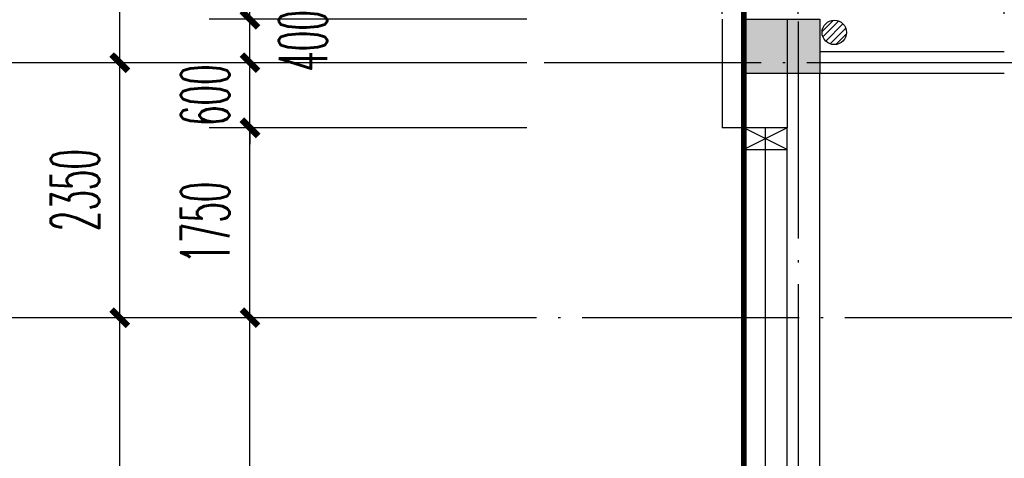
# Model space of a CAD drawing. Extents: x 1779708 to 7299578, y -1121471 to 88434.
# Tile 195 of 256: x 4316395 to 4325467, y -939389 to -935347. Entities that reach past the tile are written whole.
import ezdxf

# ---------------------------------------------------------------- set-up
doc = ezdxf.new("R2010")
doc.units = 0
doc.header["$LTSCALE"] = 1000
doc.header["$MEASUREMENT"] = 0
doc.linetypes.add('DASH', pattern=[0.35, 0.25, -0.1])
doc.linetypes.add('DOTE', pattern=[2.4200000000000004, 2, -0.2, 0.02, -0.2])
doc.layers.get('0').update_dxf_attribs({"linetype": 'CONTINUOUS'})
doc.layers.get('Defpoints').update_dxf_attribs({"linetype": 'CONTINUOUS'})
for name, color, linetype in [('AXIS', 3, 'CONTINUOUS'), ('DOTE', 1, 'DOTE'), ('EQUIP_地漏', 7, 'CONTINUOUS'), ('PUB_DIM', 3, 'CONTINUOUS'), ('PUB_TEXT', 7, 'CONTINUOUS'), ('WALL', 255, 'CONTINUOUS'), ('墙柱', 2, 'CONTINUOUS'), ('室外构件', 4, 'CONTINUOUS'), ('建筑', 31, 'CONTINUOUS'), ('栏杆', 6, 'CONTINUOUS'), ('看线', 3, 'CONTINUOUS')]:
    doc.layers.add(name, color=color, linetype=linetype)
doc.styles.add('_TCH_DIM_T3', font='SIMPLEX.shx', dxfattribs={"width": 0.4941176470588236, "bigfont": 'GBCBIG.shx'})
doc.dimstyles.new('_TCH_ARCH&&150', dxfattribs={"dimtxt": 446.25, "dimasz": 150, "dimexe": 375, "dimexo": 450, "dimgap": 189.375, "dimtad": 1, "dimdec": 0, "dimzin": 0, "dimdsep": 46, "dimtxsty": '_TCH_DIM_T3', "dimblk": 'ARCHTICK', "dimcen": 0.09, "dimdle": 225, "dimclrt": 7, "dimazin": 2, "dimtfac": 1, "dimtdec": 0, "dimtix": 1, "dimtmove": 2, "dimatfit": 3, "dimfxl": 250, "dimtolj": 1, "dimtzin": 0, "dimarcsym": 0})

# ---------------------------------------------------------------- blocks, each defined once
blk = doc.blocks.new('_ArchTick')
at = {"color": 0, "linetype": 'ByBlock', "const_width": 0.4}
blk.add_lwpolyline([(-0.5, -0.5), (0.5, 0.5)], dxfattribs=at)
blk = doc.blocks.new('*D6860')
at = {"layer": 'AXIS', "color": 0, "lineweight": -2, "transparency": 16777216}
for p, q in [((3450.000189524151, 127175.0015517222), (3450.000189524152, 132175.0015517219)), ((6750.000189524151, 131950.0015517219), (3075.000189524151, 131950.0015517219)), ((6750.000189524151, 127400.0015517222), (3075.000189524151, 127400.0015517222))]:
    blk.add_line(p, q, dxfattribs=at)
at = {"layer": 'Defpoints', "color": 0, "transparency": 16777216}
for p in [(3450.000189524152, 131950.0015517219), (7200.000189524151, 131950.0015517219), (7200.000189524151, 127400.0015517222)]:
    blk.add_point(p, dxfattribs=at)
at = {"layer": 'AXIS', "color": 0, "lineweight": -2, "transparency": 16777216, "xscale": 150, "yscale": 150, "zscale": 150}
for p, rotation in [((3450.000189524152, 131950.0015517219), 90), ((3450.000189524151, 127400.0015517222), 270)]:
    blk.add_blockref('_ArchTick', p, dxfattribs=dict(at, rotation=rotation))
at = {"layer": 'AXIS', "color": 7, "transparency": 16777216, "insert": (3037.50018952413, 129675.0015517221), "char_height": 446.25, "attachment_point": 5, "rotation": 90, "style": '_TCH_DIM_T3'}
blk.add_mtext('\\A1;4550', dxfattribs=at)
blk = doc.blocks.new('*D6861')
at = {"layer": 'AXIS', "color": 0, "lineweight": -2, "transparency": 16777216}
for p, q in [((3450.000189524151, 131725.0015517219), (3450.000189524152, 134525.0015517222)), ((6750.000189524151, 134300.0015517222), (3075.000189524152, 134300.0015517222)), ((6750.000189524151, 131950.0015517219), (3075.000189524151, 131950.0015517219))]:
    blk.add_line(p, q, dxfattribs=at)
at = {"layer": 'Defpoints', "color": 0, "transparency": 16777216}
for p in [(3450.000189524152, 134300.0015517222), (7200.000189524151, 134300.0015517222), (7200.000189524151, 131950.0015517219)]:
    blk.add_point(p, dxfattribs=at)
at = {"layer": 'AXIS', "color": 0, "lineweight": -2, "transparency": 16777216, "xscale": 150, "yscale": 150, "zscale": 150}
for p, rotation in [((3450.000189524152, 134300.0015517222), 90), ((3450.000189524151, 131950.0015517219), 270)]:
    blk.add_blockref('_ArchTick', p, dxfattribs=dict(at, rotation=rotation))
at = {"layer": 'AXIS', "color": 7, "transparency": 16777216, "insert": (3037.50018952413, 133125.0015517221), "char_height": 446.25, "attachment_point": 5, "rotation": 90, "style": '_TCH_DIM_T3'}
blk.add_mtext('\\A1;2350', dxfattribs=at)
blk = doc.blocks.new('*D6862')
at = {"layer": 'AXIS', "color": 0, "lineweight": -2, "transparency": 16777216}
for p, q in [((3450.000189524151, 134075.0015517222), (3450.000189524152, 137725.0015517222)), ((6750.000189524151, 137500.0015517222), (3075.000189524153, 137500.0015517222)), ((6750.000189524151, 134300.0015517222), (3075.000189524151, 134300.0015517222))]:
    blk.add_line(p, q, dxfattribs=at)
at = {"layer": 'Defpoints', "color": 0, "transparency": 16777216}
for p in [(3450.000189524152, 137500.0015517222), (7200.000189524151, 137500.0015517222), (7200.000189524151, 134300.0015517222)]:
    blk.add_point(p, dxfattribs=at)
at = {"layer": 'AXIS', "color": 0, "lineweight": -2, "transparency": 16777216, "xscale": 150, "yscale": 150, "zscale": 150}
for p, rotation in [((3450.000189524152, 137500.0015517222), 90), ((3450.000189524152, 134300.0015517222), 270)]:
    blk.add_blockref('_ArchTick', p, dxfattribs=dict(at, rotation=rotation))
at = {"layer": 'AXIS', "color": 7, "transparency": 16777216, "insert": (3037.50018952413, 135900.0015517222), "char_height": 446.25, "attachment_point": 5, "rotation": 90, "style": '_TCH_DIM_T3'}
blk.add_mtext('\\A1;3200', dxfattribs=at)
blk = doc.blocks.new('$TwtSys$00000141')
for p, q in [((-94.19606303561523, 7.672111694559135), (-10.08309029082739, 91.78508443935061)), ((-94.19606303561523, 7.672111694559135), (-10.08309029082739, 91.78508443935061)), ((-87.21916889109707, -35.05448014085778), (35.05448014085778, 87.21916889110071)), ((-87.21916889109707, -35.05448014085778), (35.05448014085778, 87.21916889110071)), ((-66.46803743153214, -66.46803743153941), (66.46803743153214, 66.46803743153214)), ((-66.46803743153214, -66.46803743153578), (66.46803743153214, 66.46803743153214)), ((-32.35611368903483, -87.061266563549), (87.58274635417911, 32.87759347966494)), ((-32.35611368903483, -87.061266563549), (87.58274635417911, 32.87759347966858)), ((11.43110768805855, -92.25951895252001), (92.2594807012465, -11.43114593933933)), ((11.43110768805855, -92.25951895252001), (92.2594807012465, -11.43114593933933))]:
    blk.add_line(p, q)
blk.add_circle((0, 0), 94)
blk.add_circle((0, 0), 94)
blk = doc.blocks.new('*D4756')
at = {"layer": 'Defpoints', "color": 0, "transparency": 16777216}
for p in [(4318517.098467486, -933043.3157059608), (4321517.098467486, -933043.3157059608), (4321517.098467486, -935343.3157056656)]:
    blk.add_point(p, dxfattribs=at)
at = {"layer": 'PUB_DIM', "color": 0, "lineweight": -2, "transparency": 16777216}
for p, q in [((4318517.098467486, -935568.3157056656), (4318517.098467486, -932818.3157059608)), ((4321067.098467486, -933043.3157059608), (4318142.098467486, -933043.3157059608)), ((4321067.098467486, -935343.3157056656), (4318142.098467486, -935343.3157056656))]:
    blk.add_line(p, q, dxfattribs=at)
at = {"layer": 'PUB_DIM', "color": 0, "lineweight": -2, "transparency": 16777216, "xscale": 150, "yscale": 150, "zscale": 150}
for p, rotation in [((4318517.098467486, -933043.3157059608), 90), ((4318517.098467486, -935343.3157056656), 270)]:
    blk.add_blockref('_ArchTick', p, dxfattribs=dict(at, rotation=rotation))
at = {"layer": 'PUB_DIM', "color": 7, "transparency": 16777216, "insert": (4318104.598467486, -934193.3157058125), "char_height": 446.25, "attachment_point": 5, "rotation": 90, "style": '_TCH_DIM_T3'}
blk.add_mtext('\\A1;2300', dxfattribs=at)
blk = doc.blocks.new('*D4757')
at = {"layer": 'Defpoints', "color": 0, "transparency": 16777216}
for p in [(4318517.098467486, -935343.3157056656), (4321517.098467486, -935343.3157056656), (4321517.098467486, -935743.3157056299)]:
    blk.add_point(p, dxfattribs=at)
at = {"layer": 'PUB_DIM', "color": 0, "lineweight": -2, "transparency": 16777216}
for p, q in [((4318517.098467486, -935968.3157056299), (4318517.098467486, -935118.3157056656)), ((4321067.098467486, -935343.3157056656), (4318142.098467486, -935343.3157056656)), ((4321067.098467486, -935743.3157056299), (4318142.098467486, -935743.3157056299))]:
    blk.add_line(p, q, dxfattribs=at)
at = {"layer": 'PUB_DIM', "color": 0, "lineweight": -2, "transparency": 16777216, "xscale": 150, "yscale": 150, "zscale": 150}
for p, rotation in [((4318517.098467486, -935343.3157056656), 90), ((4318517.098467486, -935743.3157056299), 270)]:
    blk.add_blockref('_ArchTick', p, dxfattribs=dict(at, rotation=rotation))
at = {"layer": 'PUB_DIM', "color": 7, "transparency": 16777216, "insert": (4319004.598467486, -935543.3157056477), "char_height": 446.25, "attachment_point": 5, "rotation": 90, "style": '_TCH_DIM_T3'}
blk.add_mtext('\\A1;400', dxfattribs=at)
blk = doc.blocks.new('*D4758')
at = {"layer": 'Defpoints', "color": 0, "transparency": 16777216}
for p in [(4318517.098467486, -935743.3157056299), (4321517.098467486, -935743.3157056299), (4321517.098467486, -936343.3157036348)]:
    blk.add_point(p, dxfattribs=at)
at = {"layer": 'PUB_DIM', "color": 0, "lineweight": -2, "transparency": 16777216}
for p, q in [((4318517.098467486, -935743.3157056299), (4318517.098467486, -935593.3157056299)), ((4321067.098467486, -935743.3157056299), (4318142.098467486, -935743.3157056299)), ((4318517.098467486, -936343.3157036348), (4318517.098467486, -935743.3157056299)), ((4321067.098467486, -936343.3157036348), (4318142.098467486, -936343.3157036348)), ((4318517.098467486, -936343.3157036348), (4318517.098467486, -936493.3157036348))]:
    blk.add_line(p, q, dxfattribs=at)
at = {"layer": 'PUB_DIM', "color": 0, "lineweight": -2, "transparency": 16777216, "xscale": 150, "yscale": 150, "zscale": 150}
for p, rotation in [((4318517.098467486, -935743.3157056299), 270), ((4318517.098467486, -936343.3157036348), 90)]:
    blk.add_blockref('_ArchTick', p, dxfattribs=dict(at, rotation=rotation))
at = {"layer": 'PUB_DIM', "color": 7, "transparency": 16777216, "insert": (4318104.598467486, -936043.3157046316), "char_height": 446.25, "attachment_point": 5, "rotation": 90, "style": '_TCH_DIM_T3'}
blk.add_mtext('\\A1;600', dxfattribs=at)
blk = doc.blocks.new('*D4759')
at = {"layer": 'Defpoints', "color": 0, "transparency": 16777216}
for p in [(4318517.098467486, -936343.3157036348), (4321517.098467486, -936343.3157036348), (4321517.098467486, -938093.31570563)]:
    blk.add_point(p, dxfattribs=at)
at = {"layer": 'PUB_DIM', "color": 0, "lineweight": -2, "transparency": 16777216}
for p, q in [((4318517.098467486, -938318.31570563), (4318517.098467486, -936118.3157036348)), ((4321067.098467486, -936343.3157036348), (4318142.098467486, -936343.3157036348)), ((4321067.098467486, -938093.31570563), (4318142.098467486, -938093.31570563))]:
    blk.add_line(p, q, dxfattribs=at)
at = {"layer": 'PUB_DIM', "color": 0, "lineweight": -2, "transparency": 16777216, "xscale": 150, "yscale": 150, "zscale": 150}
for p, rotation in [((4318517.098467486, -936343.3157036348), 90), ((4318517.098467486, -938093.31570563), 270)]:
    blk.add_blockref('_ArchTick', p, dxfattribs=dict(at, rotation=rotation))
at = {"layer": 'PUB_DIM', "color": 7, "transparency": 16777216, "insert": (4318104.598467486, -937218.3157046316), "char_height": 446.25, "attachment_point": 5, "rotation": 90, "style": '_TCH_DIM_T3'}
blk.add_mtext('\\A1;1750', dxfattribs=at)
blk = doc.blocks.new('*D4760')
at = {"layer": 'Defpoints', "color": 0, "transparency": 16777216}
for p in [(4318517.098467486, -938093.31570563), (4321517.098467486, -938093.31570563), (4321517.098467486, -941943.3157052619)]:
    blk.add_point(p, dxfattribs=at)
at = {"layer": 'PUB_DIM', "color": 0, "lineweight": -2, "transparency": 16777216}
for p, q in [((4318517.098467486, -942168.3157052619), (4318517.098467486, -937868.31570563)), ((4321067.098467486, -938093.31570563), (4318142.098467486, -938093.31570563)), ((4321067.098467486, -941943.3157052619), (4318142.098467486, -941943.3157052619))]:
    blk.add_line(p, q, dxfattribs=at)
at = {"layer": 'PUB_DIM', "color": 0, "lineweight": -2, "transparency": 16777216, "xscale": 150, "yscale": 150, "zscale": 150}
for p, rotation in [((4318517.098467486, -938093.31570563), 90), ((4318517.098467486, -941943.3157052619), 270)]:
    blk.add_blockref('_ArchTick', p, dxfattribs=dict(at, rotation=rotation))
at = {"layer": 'PUB_DIM', "color": 7, "transparency": 16777216, "insert": (4318104.598467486, -940018.3157054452), "char_height": 446.25, "attachment_point": 5, "rotation": 90, "style": '_TCH_DIM_T3'}
blk.add_mtext('\\A1;3850', dxfattribs=at)
blk = doc.blocks.new('*D4825')
at = {"layer": 'Defpoints', "color": 0, "transparency": 16777216}
for p in [(4327467.098464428, -934317.0726321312), (4325467.098467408, -935743.31570563), (4327467.098464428, -935743.31570563)]:
    blk.add_point(p, dxfattribs=at)
at = {"layer": 'PUB_DIM', "color": 0, "lineweight": -2, "transparency": 16777216}
for p, q in [((4325467.098467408, -935293.31570563), (4325467.098467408, -933942.0726321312)), ((4327467.098464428, -935293.31570563), (4327467.098464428, -933942.0726321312)), ((4325242.098467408, -934317.0726321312), (4327692.098464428, -934317.0726321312))]:
    blk.add_line(p, q, dxfattribs=at)
at = {"layer": 'PUB_DIM', "color": 0, "lineweight": -2, "transparency": 16777216, "xscale": 150, "yscale": 150, "zscale": 150, "rotation": 180}
blk.add_blockref('_ArchTick', (4325467.098467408, -934317.0726321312), dxfattribs=at)
at = {"layer": 'PUB_DIM', "color": 0, "lineweight": -2, "transparency": 16777216, "xscale": 150, "yscale": 150, "zscale": 150}
blk.add_blockref('_ArchTick', (4327467.098464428, -934317.0726321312), dxfattribs=at)
at = {"layer": 'PUB_DIM', "color": 7, "transparency": 16777216, "insert": (4326467.098465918, -933904.5726321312), "char_height": 446.25, "attachment_point": 5, "style": '_TCH_DIM_T3'}
blk.add_mtext('\\A1;2000', dxfattribs=at)
blk = doc.blocks.new('*D4826')
at = {"layer": 'Defpoints', "color": 0, "transparency": 16777216}
for p in [(4325467.098467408, -934317.0726321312), (4323567.098467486, -935743.31570563), (4325467.098467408, -935743.31570563)]:
    blk.add_point(p, dxfattribs=at)
at = {"layer": 'PUB_DIM', "color": 0, "lineweight": -2, "transparency": 16777216}
for p, q in [((4323567.098467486, -935293.31570563), (4323567.098467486, -933942.0726321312)), ((4325467.098467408, -935293.31570563), (4325467.098467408, -933942.0726321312)), ((4323342.098467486, -934317.0726321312), (4325692.098467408, -934317.0726321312))]:
    blk.add_line(p, q, dxfattribs=at)
at = {"layer": 'PUB_DIM', "color": 0, "lineweight": -2, "transparency": 16777216, "xscale": 150, "yscale": 150, "zscale": 150, "rotation": 180}
blk.add_blockref('_ArchTick', (4323567.098467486, -934317.0726321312), dxfattribs=at)
at = {"layer": 'PUB_DIM', "color": 0, "lineweight": -2, "transparency": 16777216, "xscale": 150, "yscale": 150, "zscale": 150}
blk.add_blockref('_ArchTick', (4325467.098467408, -934317.0726321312), dxfattribs=at)
at = {"layer": 'PUB_DIM', "color": 7, "transparency": 16777216, "insert": (4324517.098467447, -933904.5726321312), "char_height": 446.25, "attachment_point": 5, "style": '_TCH_DIM_T3'}
blk.add_mtext('\\A1;1900', dxfattribs=at)
blk = doc.blocks.new('*D4827')
at = {"layer": 'Defpoints', "color": 0, "transparency": 16777216}
for p in [(4323567.098467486, -934317.0726321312), (4322867.098466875, -935743.31570563), (4323567.098467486, -935743.31570563)]:
    blk.add_point(p, dxfattribs=at)
at = {"layer": 'PUB_DIM', "color": 0, "lineweight": -2, "transparency": 16777216}
for p, q in [((4322867.098466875, -935293.31570563), (4322867.098466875, -933942.0726321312)), ((4323567.098467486, -935293.31570563), (4323567.098467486, -933942.0726321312)), ((4322867.098466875, -934317.0726321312), (4322717.098466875, -934317.0726321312)), ((4322867.098466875, -934317.0726321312), (4323567.098467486, -934317.0726321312)), ((4323567.098467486, -934317.0726321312), (4323717.098467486, -934317.0726321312))]:
    blk.add_line(p, q, dxfattribs=at)
at = {"layer": 'PUB_DIM', "color": 0, "lineweight": -2, "transparency": 16777216, "xscale": 150, "yscale": 150, "zscale": 150}
blk.add_blockref('_ArchTick', (4322867.098466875, -934317.0726321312), dxfattribs=at)
at = {"layer": 'PUB_DIM', "color": 0, "lineweight": -2, "transparency": 16777216, "xscale": 150, "yscale": 150, "zscale": 150, "rotation": 180}
blk.add_blockref('_ArchTick', (4323567.098467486, -934317.0726321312), dxfattribs=at)
at = {"layer": 'PUB_DIM', "color": 7, "transparency": 16777216, "insert": (4323217.098467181, -933904.5726321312), "char_height": 446.25, "attachment_point": 5, "style": '_TCH_DIM_T3'}
blk.add_mtext('\\A1;700', dxfattribs=at)
blk = doc.blocks.new('A$C159220C3')
at = {"layer": 'AXIS'}
for p, q in [((7200.000189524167, 134300.0015517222), (1200.000189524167, 134300.0015517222)), ((7200.000189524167, 131950.0015517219), (1200.000189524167, 131950.0015517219))]:
    blk.add_line(p, q, dxfattribs=at)
at = {"layer": 'DOTE'}
for p, q in [((9200.000189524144, 149200.0015517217), (9200.000189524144, 7200.001551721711)), ((9700.000189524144, 149200.0015517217), (9700.000189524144, 7200.001551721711)), ((86800.00018952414, 134300.0015517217), (7200.000189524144, 134300.0015517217)), ((36330.00018952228, 131950.0015517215), (7200.000189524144, 131950.0015517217))]:
    blk.add_line(p, q, dxfattribs=at)
at = {"layer": 'AXIS'}
for p1, p2, distance, picture, middle in [((7200.000189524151, 134300.0015517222), (7200.000189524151, 137500.0015517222), 3749.9999999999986, '*D6862', (3037.50018952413, 135900.0015517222)), ((7200.000189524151, 131950.0015517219), (7200.000189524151, 134300.0015517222), 3749.999999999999, '*D6861', (3037.50018952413, 133125.0015517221)), ((7200.000189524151, 127400.0015517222), (7200.000189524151, 131950.0015517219), 3749.999999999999, '*D6860', (3037.50018952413, 129675.0015517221))]:
    dim = blk.add_aligned_dim(p1=p1, p2=p2, distance=distance, dimstyle='_TCH_ARCH&&150', dxfattribs=at)
    dim.commit()
    dim.dimension.update_dxf_attribs({"geometry": picture, "text_midpoint": middle})

msp = doc.modelspace()

# ---------------------------------------------------------------- hatches: boundary and pattern name
at = {"layer": '墙柱'}
h = msp.add_hatch(color=256, dxfattribs=at)
h.paths.add_polyline_path([(4323067.098468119, -1009843.315705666), (4324067.098468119, -1009843.315705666), (4324067.098468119, -1010343.315705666), (4323067.098468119, -1010343.315705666)])
h.paths.add_polyline_path([(4323067.098468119, -1016093.315705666), (4324067.098468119, -1016093.315705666), (4324067.098468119, -1016593.315705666), (4323067.098468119, -1016593.315705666)])
h.paths.add_polyline_path([(4323067.098468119, -1022643.315705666), (4324067.098468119, -1022643.315705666), (4324067.098468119, -1023143.315705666), (4323067.098468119, -1023143.315705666)])
h.paths.add_polyline_path([(4397967.098468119, -1051543.315705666), (4398667.098468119, -1051543.315705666), (4398667.098468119, -1051043.315705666), (4397967.098468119, -1051043.315705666)])
h.paths.add_polyline_path([(4347917.098468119, -1019143.315705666), (4348617.098468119, -1019143.315705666), (4348617.098468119, -1019643.315705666), (4347917.098468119, -1019643.315705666)])
h.paths.add_polyline_path([(4389917.098468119, -1051543.315705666), (4390617.098468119, -1051543.315705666), (4390617.098468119, -1051043.315705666), (4389917.098468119, -1051043.315705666)])
h.paths.add_polyline_path([(4347917.098468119, -1051543.315705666), (4348617.098468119, -1051543.315705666), (4348617.098468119, -1051043.315705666), (4347917.098468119, -1051043.315705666)])
h.paths.add_polyline_path([(4323567.098468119, -1028493.315705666), (4324067.098468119, -1028493.315705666), (4324067.098468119, -1028993.315705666), (4323567.098468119, -1028993.315705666)])
h.paths.add_polyline_path([(4350197.098468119, -1045743.315705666), (4350197.098468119, -1045443.315705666), (4349297.098468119, -1045443.315705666), (4349297.098468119, -1045743.315705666)])
h.paths.add_polyline_path([(4377567.098468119, -1060843.315705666), (4378067.098468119, -1060843.315705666), (4378067.098468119, -1060343.315705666), (4377567.098468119, -1060343.315705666)])
h.paths.add_polyline_path([(4339667.098468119, -1009843.315705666), (4340167.098468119, -1009843.315705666), (4340167.098468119, -1010343.315705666), (4339667.098468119, -1010343.315705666)])
h.paths.add_polyline_path([(4347967.098468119, -1009843.315705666), (4348567.098468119, -1009843.315705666), (4348567.098468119, -1010343.315705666), (4347967.098468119, -1010343.315705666)])
h.paths.add_polyline_path([(4365067.098468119, -1019043.315705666), (4365667.098468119, -1019043.315705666), (4365667.098468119, -1019643.315705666), (4365067.098468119, -1019643.315705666)])
h.paths.add_polyline_path([(4381567.098468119, -1027843.315705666), (4382167.098468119, -1027843.315705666), (4382167.098468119, -1028443.315705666), (4381567.098468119, -1028443.315705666)])
h.paths.add_polyline_path([(4336067.098468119, -1015993.315705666), (4336567.098468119, -1015993.315705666), (4336567.098468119, -1016693.315705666), (4336067.098468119, -1016693.315705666)])
h.paths.add_polyline_path([(4389767.098468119, -1023743.315705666), (4390267.098468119, -1023743.315705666), (4390267.098468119, -1024243.315705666), (4389767.098468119, -1024243.315705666)])
h.paths.add_polyline_path([(4339567.098468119, -1048043.315705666), (4340167.098468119, -1048043.315705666), (4340167.098468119, -1047543.315705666), (4339567.098468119, -1047543.315705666)])
h.paths.add_polyline_path([(4343767.098468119, -1041443.315705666), (4344267.098468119, -1041443.315705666), (4344267.098468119, -1040943.315705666), (4343767.098468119, -1040943.315705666)])
h.paths.add_polyline_path([(4343767.098468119, -1034843.315705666), (4344267.098468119, -1034843.315705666), (4344267.098468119, -1034343.315705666), (4343767.098468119, -1034343.315705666)])
h.paths.add_polyline_path([(4336067.098468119, -1029093.315705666), (4336567.098468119, -1029093.315705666), (4336567.098468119, -1028393.315705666), (4336067.098468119, -1028393.315705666)])
h.paths.add_polyline_path([(4343767.098468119, -1022643.315705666), (4344267.098468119, -1022643.315705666), (4344267.098468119, -1023143.315705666), (4343767.098468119, -1023143.315705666)])
h.paths.add_polyline_path([(4336067.098468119, -1009843.315705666), (4336567.098468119, -1009843.315705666), (4336567.098468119, -1010343.315705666), (4336067.098468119, -1010343.315705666)])
h.paths.add_polyline_path([(4377967.098468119, -1036343.315705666), (4377467.098468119, -1036343.315705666), (4377467.098468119, -1035843.315705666), (4377967.098468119, -1035843.315705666)])
h.paths.add_polyline_path([(4397967.098468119, -1019143.315705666), (4398667.098468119, -1019143.315705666), (4398667.098468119, -1019643.315705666), (4397967.098468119, -1019643.315705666)])
h.paths.add_polyline_path([(4331467.098468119, -1048043.315705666), (4331967.098468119, -1048043.315705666), (4331967.098468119, -1047543.315705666), (4331467.098468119, -1047543.315705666)])
h.paths.add_polyline_path([(4389917.098468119, -1036443.315705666), (4390617.098468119, -1036443.315705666), (4390617.098468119, -1035843.315705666), (4389917.098468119, -1035843.315705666)])
h.paths.add_polyline_path([(4397967.098468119, -1035843.315705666), (4398667.098468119, -1035843.315705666), (4398667.098468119, -1036443.315705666), (4397967.098468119, -1036443.315705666)])
h.paths.add_polyline_path([(4381567.098468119, -1035843.315705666), (4382167.098468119, -1035843.315705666), (4382167.098468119, -1036443.315705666), (4381567.098468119, -1036443.315705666)])
h.paths.add_polyline_path([(4389767.098468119, -1027943.315705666), (4390267.098468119, -1027943.315705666), (4390267.098468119, -1028443.315705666), (4389767.098468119, -1028443.315705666)])
h.paths.add_polyline_path([(4377467.098468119, -1027943.315705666), (4377967.098468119, -1027943.315705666), (4377967.098468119, -1028443.315705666), (4377467.098468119, -1028443.315705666)])
h.paths.add_polyline_path([(4373217.098468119, -1048043.315705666), (4373717.098468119, -1048043.315705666), (4373717.098468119, -1047543.315705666), (4373217.098468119, -1047543.315705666)])
h.paths.add_polyline_path([(4369267.098468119, -1009843.315705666), (4369767.098468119, -1009843.315705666), (4369767.098468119, -1010343.315705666), (4369267.098468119, -1010343.315705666)])
h.paths.add_polyline_path([(4365567.098468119, -1022643.315705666), (4365067.098468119, -1022643.315705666), (4365067.098468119, -1023143.315705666), (4365567.098468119, -1023143.315705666)])
h.paths.add_polyline_path([(4365567.098468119, -1009843.315705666), (4365067.098468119, -1009843.315705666), (4365067.098468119, -1010343.315705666), (4365567.098468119, -1010343.315705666)])
h.paths.add_polyline_path([(4347967.098468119, -1022643.315705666), (4348467.098468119, -1022643.315705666), (4348467.098468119, -1023143.315705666), (4347967.098468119, -1023143.315705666)])
h.paths.add_polyline_path([(4343767.098468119, -1028993.315705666), (4344267.098468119, -1028993.315705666), (4344267.098468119, -1028493.315705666), (4343767.098468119, -1028493.315705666)])
h.paths.add_polyline_path([(4336067.098468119, -1023343.315705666), (4336567.098468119, -1023343.315705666), (4336567.098468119, -1022643.315705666), (4336067.098468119, -1022643.315705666)])
h.paths.add_polyline_path([(4339567.098468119, -1034843.315705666), (4340167.098468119, -1034843.315705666), (4340167.098468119, -1034343.315705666), (4339567.098468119, -1034343.315705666)])
h.paths.add_polyline_path([(4331167.098468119, -1034843.315705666), (4331767.098468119, -1034843.315705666), (4331767.098468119, -1034343.315705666), (4331167.098468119, -1034343.315705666)])
h.paths.add_polyline_path([(4323067.098468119, -1034843.315705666), (4324067.098468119, -1034843.315705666), (4324067.098468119, -1034343.315705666), (4323067.098468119, -1034343.315705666)])
h.paths.add_polyline_path([(4339567.098468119, -1041543.315705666), (4340167.098468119, -1041543.315705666), (4340167.098468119, -1040943.315705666), (4339567.098468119, -1040943.315705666)])
h.paths.add_polyline_path([(4331467.098468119, -1041543.315705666), (4331967.098468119, -1041543.315705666), (4331967.098468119, -1040943.315705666), (4331467.098468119, -1040943.315705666)])
h.paths.add_polyline_path([(4397967.098468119, -1022343.315705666), (4398667.098468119, -1022343.315705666), (4398667.098468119, -1022843.315705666), (4397967.098468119, -1022843.315705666)])
h.paths.add_polyline_path([(4398167.098468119, -1009843.315705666), (4398667.098468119, -1009843.315705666), (4398667.098468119, -1010343.315705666), (4398167.098468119, -1010343.315705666)])
h.paths.add_polyline_path([(4389917.098468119, -1018943.315705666), (4390617.098468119, -1018943.315705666), (4390617.098468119, -1019643.315705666), (4389917.098468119, -1019643.315705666)])
h.paths.add_polyline_path([(4389867.098468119, -1009843.315705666), (4390667.098468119, -1009843.315705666), (4390667.098468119, -1010343.315705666), (4389867.098468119, -1010343.315705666)])
h.paths.add_polyline_path([(4381517.098468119, -1018943.315705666), (4382217.098468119, -1018943.315705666), (4382217.098468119, -1019643.315705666), (4381517.098468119, -1019643.315705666)])
h.paths.add_polyline_path([(4381567.098468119, -1009843.315705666), (4382167.098468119, -1009843.315705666), (4382167.098468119, -1010343.315705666), (4381567.098468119, -1010343.315705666)])
h.paths.add_polyline_path([(4373217.098468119, -1022643.315705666), (4373717.098468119, -1022643.315705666), (4373717.098468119, -1023143.315705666), (4373217.098468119, -1023143.315705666)])
h.paths.add_polyline_path([(4373117.098468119, -1019143.315705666), (4373817.098468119, -1019143.315705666), (4373817.098468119, -1019643.315705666), (4373117.098468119, -1019643.315705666)])
h.paths.add_polyline_path([(4373217.098468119, -1009843.315705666), (4373717.098468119, -1009843.315705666), (4373717.098468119, -1010343.315705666), (4373217.098468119, -1010343.315705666)])
h.paths.add_polyline_path([(4356167.098468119, -1022643.315705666), (4356667.098468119, -1022643.315705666), (4356667.098468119, -1023143.315705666), (4356167.098468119, -1023143.315705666)])
h.paths.add_polyline_path([(4356067.098468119, -1019043.315705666), (4356667.098468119, -1019043.315705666), (4356667.098468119, -1019643.315705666), (4356067.098468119, -1019643.315705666)])
h.paths.add_polyline_path([(4339567.098468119, -1019043.315705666), (4340167.098468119, -1019043.315705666), (4340167.098468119, -1019643.315705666), (4339567.098468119, -1019643.315705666)])
h.paths.add_polyline_path([(4356167.098468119, -1009843.315705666), (4356667.098468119, -1009843.315705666), (4356667.098468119, -1010343.315705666), (4356167.098468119, -1010343.315705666)])
h.paths.add_polyline_path([(4389917.098468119, -1048043.315705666), (4390617.098468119, -1048043.315705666), (4390617.098468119, -1047443.315705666), (4389917.098468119, -1047443.315705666)])
h.paths.add_polyline_path([(4397967.098468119, -1060843.315705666), (4398667.098468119, -1060843.315705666), (4398667.098468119, -1060343.315705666), (4397967.098468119, -1060343.315705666)])
h.paths.add_polyline_path([(4389967.098468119, -1060843.315705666), (4390567.098468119, -1060843.315705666), (4390567.098468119, -1060343.315705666), (4389967.098468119, -1060343.315705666)])
h.paths.add_polyline_path([(4381567.098468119, -1048043.315705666), (4382167.098468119, -1048043.315705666), (4382167.098468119, -1047443.315705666), (4381567.098468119, -1047443.315705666)])
h.paths.add_polyline_path([(4381517.098468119, -1051543.315705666), (4382217.098468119, -1051543.315705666), (4382217.098468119, -1051043.315705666), (4381517.098468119, -1051043.315705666)])
h.paths.add_polyline_path([(4381617.098468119, -1060843.315705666), (4382117.098468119, -1060843.315705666), (4382117.098468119, -1060343.315705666), (4381617.098468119, -1060343.315705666)])
h.paths.add_polyline_path([(4373167.098468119, -1051643.315705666), (4373767.098468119, -1051643.315705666), (4373767.098468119, -1051043.315705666), (4373167.098468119, -1051043.315705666)])
h.paths.add_polyline_path([(4373167.098468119, -1060843.315705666), (4373767.098468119, -1060843.315705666), (4373767.098468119, -1060343.315705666), (4373167.098468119, -1060343.315705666)])
h.paths.add_polyline_path([(4365067.098468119, -1048043.315705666), (4365567.098468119, -1048043.315705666), (4365567.098468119, -1047543.315705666), (4365067.098468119, -1047543.315705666)])
h.paths.add_polyline_path([(4365067.098468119, -1051643.315705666), (4365667.098468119, -1051643.315705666), (4365667.098468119, -1051043.315705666), (4365067.098468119, -1051043.315705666)])
h.paths.add_polyline_path([(4356167.098468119, -1048043.315705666), (4356667.098468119, -1048043.315705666), (4356667.098468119, -1047543.315705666), (4356167.098468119, -1047543.315705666)])
h.paths.add_polyline_path([(4348127.098467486, -1048043.315705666), (4348727.098467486, -1048043.315705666), (4348727.098467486, -1047643.315705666), (4348127.098467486, -1047643.315705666)])
h.paths.add_polyline_path([(4356067.098468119, -1051643.315705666), (4356667.098468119, -1051643.315705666), (4356667.098468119, -1051043.315705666), (4356067.098468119, -1051043.315705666)])
h.paths.add_polyline_path([(4323067.098468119, -1048343.315705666), (4323767.098468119, -1048343.315705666), (4323767.098468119, -1047843.315705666), (4323067.098468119, -1047843.315705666)])
h.paths.add_polyline_path([(4323067.098468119, -1051543.315705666), (4323767.098468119, -1051543.315705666), (4323767.098468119, -1051043.315705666), (4323067.098468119, -1051043.315705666)])
h.paths.add_polyline_path([(4331117.098468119, -1051543.315705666), (4331817.098468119, -1051543.315705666), (4331817.098468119, -1051043.315705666), (4331117.098468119, -1051043.315705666)])
h.paths.add_polyline_path([(4339567.098468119, -1051643.315705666), (4340167.098468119, -1051643.315705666), (4340167.098468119, -1051043.315705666), (4339567.098468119, -1051043.315705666)])
h.paths.add_polyline_path([(4365067.098468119, -1060843.315705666), (4365567.098468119, -1060843.315705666), (4365567.098468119, -1060343.315705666), (4365067.098468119, -1060343.315705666)])
h.paths.add_polyline_path([(4356167.098468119, -1060843.315705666), (4356667.098468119, -1060843.315705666), (4356667.098468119, -1060343.315705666), (4356167.098468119, -1060343.315705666)])
h.paths.add_polyline_path([(4347967.098468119, -1060843.315705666), (4348567.098468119, -1060843.315705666), (4348567.098468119, -1060343.315705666), (4347967.098468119, -1060343.315705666)])
h.paths.add_polyline_path([(4339567.098468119, -1060843.315705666), (4340167.098468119, -1060843.315705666), (4340167.098468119, -1060343.315705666), (4339567.098468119, -1060343.315705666)])
h.paths.add_polyline_path([(4331117.098468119, -1060843.315705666), (4331817.098468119, -1060843.315705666), (4331817.098468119, -1060343.315705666), (4331117.098468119, -1060343.315705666)])
h.paths.add_polyline_path([(4323067.098468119, -1060843.315705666), (4323567.098468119, -1060843.315705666), (4323567.098468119, -1060343.315705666), (4323067.098468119, -1060343.315705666)])
h.paths.add_polyline_path([(4397967.098468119, -1048043.315705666), (4398667.098468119, -1048043.315705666), (4398667.098468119, -1047443.315705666), (4397967.098468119, -1047443.315705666)])
h.paths.add_polyline_path([(4323067.098468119, -973843.3157056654), (4324067.098468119, -973843.3157056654), (4324067.098468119, -973343.3157056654), (4323067.098468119, -973343.3157056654)])
h.paths.add_polyline_path([(4323067.098468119, -967593.3157056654), (4324067.098468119, -967593.3157056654), (4324067.098468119, -967093.3157056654), (4323067.098468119, -967093.3157056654)])
h.paths.add_polyline_path([(4323067.098468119, -961043.3157056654), (4324067.098468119, -961043.3157056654), (4324067.098468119, -960543.3157056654), (4323067.098468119, -960543.3157056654)])
h.paths.add_polyline_path([(4397967.098468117, -932143.3157056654), (4398667.098468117, -932143.3157056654), (4398667.098468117, -932643.3157056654), (4397967.098468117, -932643.3157056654)])
h.paths.add_polyline_path([(4347917.098468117, -964543.3157056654), (4348617.098468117, -964543.3157056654), (4348617.098468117, -964043.3157056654), (4347917.098468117, -964043.3157056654)])
h.paths.add_polyline_path([(4389917.098468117, -932143.3157056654), (4390617.098468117, -932143.3157056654), (4390617.098468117, -932643.3157056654), (4389917.098468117, -932643.3157056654)])
h.paths.add_polyline_path([(4347917.098468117, -932143.3157056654), (4348617.098468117, -932143.3157056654), (4348617.098468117, -932643.3157056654), (4347917.098468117, -932643.3157056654)])
h.paths.add_polyline_path([(4323567.098468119, -955193.3157056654), (4324067.098468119, -955193.3157056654), (4324067.098468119, -954693.3157056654), (4323567.098468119, -954693.3157056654)])
h.paths.add_polyline_path([(4350197.098468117, -937943.3157056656), (4350197.098468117, -938243.3157056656), (4349297.098468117, -938243.3157056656), (4349297.098468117, -937943.3157056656)])
h.paths.add_polyline_path([(4377567.098468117, -922843.3157056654), (4378067.098468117, -922843.3157056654), (4378067.098468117, -923343.3157056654), (4377567.098468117, -923343.3157056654)])
h.paths.add_polyline_path([(4339667.098468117, -973843.3157056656), (4340167.098468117, -973843.3157056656), (4340167.098468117, -973343.3157056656), (4339667.098468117, -973343.3157056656)])
h.paths.add_polyline_path([(4347967.098468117, -973843.3157056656), (4348567.098468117, -973843.3157056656), (4348567.098468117, -973343.3157056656), (4347967.098468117, -973343.3157056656)])
h.paths.add_polyline_path([(4365067.098468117, -964643.3157056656), (4365667.098468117, -964643.3157056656), (4365667.098468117, -964043.3157056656), (4365067.098468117, -964043.3157056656)])
h.paths.add_polyline_path([(4381567.098468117, -955843.3157056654), (4382167.098468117, -955843.3157056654), (4382167.098468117, -955243.3157056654), (4381567.098468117, -955243.3157056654)])
h.paths.add_polyline_path([(4336067.098468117, -967693.3157056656), (4336567.098468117, -967693.3157056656), (4336567.098468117, -966993.3157056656), (4336067.098468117, -966993.3157056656)])
h.paths.add_polyline_path([(4389767.098468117, -959943.3157056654), (4390267.098468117, -959943.3157056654), (4390267.098468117, -959443.3157056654), (4389767.098468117, -959443.3157056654)])
h.paths.add_polyline_path([(4339567.098468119, -935643.3157056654), (4340167.098468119, -935643.3157056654), (4340167.098468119, -936143.3157056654), (4339567.098468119, -936143.3157056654)])
h.paths.add_polyline_path([(4343767.098468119, -942243.3157056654), (4344267.098468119, -942243.3157056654), (4344267.098468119, -942743.3157056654), (4343767.098468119, -942743.3157056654)])
h.paths.add_polyline_path([(4343767.098468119, -948843.3157056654), (4344267.098468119, -948843.3157056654), (4344267.098468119, -949343.3157056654), (4343767.098468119, -949343.3157056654)])
h.paths.add_polyline_path([(4336067.098468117, -954593.3157056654), (4336567.098468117, -954593.3157056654), (4336567.098468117, -955293.3157056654), (4336067.098468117, -955293.3157056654)])
h.paths.add_polyline_path([(4343767.098468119, -961043.3157056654), (4344267.098468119, -961043.3157056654), (4344267.098468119, -960543.3157056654), (4343767.098468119, -960543.3157056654)])
h.paths.add_polyline_path([(4336067.098468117, -973843.3157056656), (4336567.098468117, -973843.3157056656), (4336567.098468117, -973343.3157056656), (4336067.098468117, -973343.3157056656)])
h.paths.add_polyline_path([(4377967.098468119, -947343.3157056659), (4377467.098468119, -947343.3157056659), (4377467.098468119, -947843.3157056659), (4377967.098468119, -947843.3157056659)])
h.paths.add_polyline_path([(4397967.098468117, -964543.3157056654), (4398667.098468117, -964543.3157056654), (4398667.098468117, -964043.3157056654), (4397967.098468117, -964043.3157056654)])
h.paths.add_polyline_path([(4331467.098468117, -935643.3157056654), (4331967.098468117, -935643.3157056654), (4331967.098468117, -936143.3157056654), (4331467.098468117, -936143.3157056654)])
h.paths.add_polyline_path([(4389917.098468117, -947243.3157056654), (4390617.098468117, -947243.3157056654), (4390617.098468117, -947843.3157056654), (4389917.098468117, -947843.3157056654)])
h.paths.add_polyline_path([(4397967.098468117, -947843.3157056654), (4398667.098468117, -947843.3157056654), (4398667.098468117, -947243.3157056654), (4397967.098468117, -947243.3157056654)])
h.paths.add_polyline_path([(4381567.098468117, -947843.3157056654), (4382167.098468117, -947843.3157056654), (4382167.098468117, -947243.3157056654), (4381567.098468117, -947243.3157056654)])
h.paths.add_polyline_path([(4389767.098468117, -955743.3157056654), (4390267.098468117, -955743.3157056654), (4390267.098468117, -955243.3157056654), (4389767.098468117, -955243.3157056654)])
h.paths.add_polyline_path([(4377467.098468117, -955743.3157056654), (4377967.098468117, -955743.3157056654), (4377967.098468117, -955243.3157056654), (4377467.098468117, -955243.3157056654)])
h.paths.add_polyline_path([(4373217.098468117, -935643.3157056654), (4373717.098468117, -935643.3157056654), (4373717.098468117, -936143.3157056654), (4373217.098468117, -936143.3157056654)])
h.paths.add_polyline_path([(4369267.098468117, -973843.3157056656), (4369767.098468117, -973843.3157056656), (4369767.098468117, -973343.3157056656), (4369267.098468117, -973343.3157056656)])
h.paths.add_polyline_path([(4365567.098468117, -961043.3157056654), (4365067.098468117, -961043.3157056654), (4365067.098468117, -960543.3157056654), (4365567.098468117, -960543.3157056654)])
h.paths.add_polyline_path([(4365567.098468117, -973843.3157056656), (4365067.098468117, -973843.3157056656), (4365067.098468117, -973343.3157056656), (4365567.098468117, -973343.3157056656)])
h.paths.add_polyline_path([(4347967.098468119, -961043.3157056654), (4348467.098468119, -961043.3157056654), (4348467.098468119, -960543.3157056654), (4347967.098468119, -960543.3157056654)])
h.paths.add_polyline_path([(4343767.098468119, -954693.3157056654), (4344267.098468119, -954693.3157056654), (4344267.098468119, -955193.3157056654), (4343767.098468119, -955193.3157056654)])
h.paths.add_polyline_path([(4336067.098468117, -960343.3157056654), (4336567.098468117, -960343.3157056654), (4336567.098468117, -961043.3157056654), (4336067.098468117, -961043.3157056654)])
h.paths.add_polyline_path([(4339567.098468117, -948843.3157056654), (4340167.098468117, -948843.3157056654), (4340167.098468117, -949343.3157056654), (4339567.098468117, -949343.3157056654)])
h.paths.add_polyline_path([(4331167.098468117, -948843.3157056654), (4331767.098468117, -948843.3157056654), (4331767.098468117, -949343.3157056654), (4331167.098468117, -949343.3157056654)])
h.paths.add_polyline_path([(4323067.098468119, -948843.3157056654), (4324067.098468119, -948843.3157056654), (4324067.098468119, -949343.3157056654), (4323067.098468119, -949343.3157056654)])
h.paths.add_polyline_path([(4339567.098468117, -942143.3157056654), (4340167.098468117, -942143.3157056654), (4340167.098468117, -942743.3157056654), (4339567.098468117, -942743.3157056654)])
h.paths.add_polyline_path([(4331467.098468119, -942143.3157056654), (4331967.098468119, -942143.3157056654), (4331967.098468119, -942743.3157056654), (4331467.098468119, -942743.3157056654)])
h.paths.add_polyline_path([(4397967.098468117, -961343.3157056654), (4398667.098468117, -961343.3157056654), (4398667.098468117, -960843.3157056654), (4397967.098468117, -960843.3157056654)])
h.paths.add_polyline_path([(4398167.098468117, -973843.3157056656), (4398667.098468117, -973843.3157056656), (4398667.098468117, -973343.3157056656), (4398167.098468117, -973343.3157056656)])
h.paths.add_polyline_path([(4389917.098468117, -964743.3157056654), (4390617.098468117, -964743.3157056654), (4390617.098468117, -964043.3157056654), (4389917.098468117, -964043.3157056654)])
h.paths.add_polyline_path([(4389867.098468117, -973843.3157056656), (4390667.098468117, -973843.3157056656), (4390667.098468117, -973343.3157056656), (4389867.098468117, -973343.3157056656)])
h.paths.add_polyline_path([(4381517.098468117, -964743.3157056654), (4382217.098468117, -964743.3157056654), (4382217.098468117, -964043.3157056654), (4381517.098468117, -964043.3157056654)])
h.paths.add_polyline_path([(4381567.098468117, -973843.3157056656), (4382167.098468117, -973843.3157056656), (4382167.098468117, -973343.3157056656), (4381567.098468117, -973343.3157056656)])
h.paths.add_polyline_path([(4373217.098468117, -961043.3157056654), (4373717.098468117, -961043.3157056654), (4373717.098468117, -960543.3157056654), (4373217.098468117, -960543.3157056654)])
h.paths.add_polyline_path([(4373117.098468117, -964543.3157056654), (4373817.098468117, -964543.3157056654), (4373817.098468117, -964043.3157056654), (4373117.098468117, -964043.3157056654)])
h.paths.add_polyline_path([(4373217.098468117, -973843.3157056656), (4373717.098468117, -973843.3157056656), (4373717.098468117, -973343.3157056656), (4373217.098468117, -973343.3157056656)])
h.paths.add_polyline_path([(4356167.098468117, -961043.3157056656), (4356667.098468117, -961043.3157056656), (4356667.098468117, -960543.3157056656), (4356167.098468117, -960543.3157056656)])
h.paths.add_polyline_path([(4356067.098468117, -964643.3157056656), (4356667.098468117, -964643.3157056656), (4356667.098468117, -964043.3157056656), (4356067.098468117, -964043.3157056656)])
h.paths.add_polyline_path([(4339567.098468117, -964643.3157056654), (4340167.098468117, -964643.3157056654), (4340167.098468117, -964043.3157056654), (4339567.098468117, -964043.3157056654)])
h.paths.add_polyline_path([(4356167.098468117, -973843.3157056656), (4356667.098468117, -973843.3157056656), (4356667.098468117, -973343.3157056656), (4356167.098468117, -973343.3157056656)])
h.paths.add_polyline_path([(4389917.098468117, -935643.3157056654), (4390617.098468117, -935643.3157056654), (4390617.098468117, -936243.3157056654), (4389917.098468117, -936243.3157056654)])
h.paths.add_polyline_path([(4397967.098468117, -922843.3157056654), (4398667.098468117, -922843.3157056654), (4398667.098468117, -923343.3157056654), (4397967.098468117, -923343.3157056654)])
h.paths.add_polyline_path([(4389967.098468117, -922843.3157056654), (4390567.098468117, -922843.3157056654), (4390567.098468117, -923343.3157056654), (4389967.098468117, -923343.3157056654)])
h.paths.add_polyline_path([(4381567.098468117, -935643.3157056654), (4382167.098468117, -935643.3157056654), (4382167.098468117, -936243.3157056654), (4381567.098468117, -936243.3157056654)])
h.paths.add_polyline_path([(4381517.098468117, -932143.3157056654), (4382217.098468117, -932143.3157056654), (4382217.098468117, -932643.3157056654), (4381517.098468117, -932643.3157056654)])
h.paths.add_polyline_path([(4381617.098468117, -922843.3157056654), (4382117.098468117, -922843.3157056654), (4382117.098468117, -923343.3157056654), (4381617.098468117, -923343.3157056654)])
h.paths.add_polyline_path([(4373167.098468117, -932043.3157056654), (4373767.098468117, -932043.3157056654), (4373767.098468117, -932643.3157056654), (4373167.098468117, -932643.3157056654)])
h.paths.add_polyline_path([(4373167.098468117, -922843.3157056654), (4373767.098468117, -922843.3157056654), (4373767.098468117, -923343.3157056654), (4373167.098468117, -923343.3157056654)])
h.paths.add_polyline_path([(4365067.098468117, -935643.3157056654), (4365567.098468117, -935643.3157056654), (4365567.098468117, -936143.3157056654), (4365067.098468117, -936143.3157056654)])
h.paths.add_polyline_path([(4365067.098468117, -932043.3157056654), (4365667.098468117, -932043.3157056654), (4365667.098468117, -932643.3157056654), (4365067.098468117, -932643.3157056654)])
h.paths.add_polyline_path([(4356167.098468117, -935643.3157056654), (4356667.098468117, -935643.3157056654), (4356667.098468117, -936143.3157056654), (4356167.098468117, -936143.3157056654)])
h.paths.add_polyline_path([(4348127.098467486, -935643.3157056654), (4348727.098467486, -935643.3157056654), (4348727.098467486, -936043.3157056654), (4348127.098467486, -936043.3157056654)])
h.paths.add_polyline_path([(4356067.098468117, -932043.3157056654), (4356667.098468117, -932043.3157056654), (4356667.098468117, -932643.3157056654), (4356067.098468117, -932643.3157056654)])
h.paths.add_polyline_path([(4323067.098468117, -935343.3157056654), (4323767.098468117, -935343.3157056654), (4323767.098468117, -935843.3157056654), (4323067.098468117, -935843.3157056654)])
h.paths.add_polyline_path([(4323067.098468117, -932143.3157056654), (4323767.098468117, -932143.3157056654), (4323767.098468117, -932643.3157056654), (4323067.098468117, -932643.3157056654)])
h.paths.add_polyline_path([(4331117.098468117, -932143.3157056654), (4331817.098468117, -932143.3157056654), (4331817.098468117, -932643.3157056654), (4331117.098468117, -932643.3157056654)])
h.paths.add_polyline_path([(4339567.098468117, -932043.3157056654), (4340167.098468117, -932043.3157056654), (4340167.098468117, -932643.3157056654), (4339567.098468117, -932643.3157056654)])
h.paths.add_polyline_path([(4365067.098468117, -922843.3157056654), (4365567.098468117, -922843.3157056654), (4365567.098468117, -923343.3157056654), (4365067.098468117, -923343.3157056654)])
h.paths.add_polyline_path([(4356167.098468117, -922843.3157056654), (4356667.098468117, -922843.3157056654), (4356667.098468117, -923343.3157056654), (4356167.098468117, -923343.3157056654)])
h.paths.add_polyline_path([(4347967.098468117, -922843.3157056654), (4348567.098468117, -922843.3157056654), (4348567.098468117, -923343.3157056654), (4347967.098468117, -923343.3157056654)])
h.paths.add_polyline_path([(4339567.098468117, -922843.3157056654), (4340167.098468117, -922843.3157056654), (4340167.098468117, -923343.3157056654), (4339567.098468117, -923343.3157056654)])
h.paths.add_polyline_path([(4331117.098468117, -922843.3157056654), (4331817.098468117, -922843.3157056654), (4331817.098468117, -923343.3157056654), (4331117.098468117, -923343.3157056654)])
h.paths.add_polyline_path([(4323067.098468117, -922843.3157056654), (4323567.098468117, -922843.3157056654), (4323567.098468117, -923343.3157056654), (4323067.098468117, -923343.3157056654)])
h.paths.add_polyline_path([(4397967.098468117, -935643.3157056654), (4398667.098468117, -935643.3157056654), (4398667.098468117, -936243.3157056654), (4397967.098468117, -936243.3157056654)])

# ---------------------------------------------------------------- linework, layer by layer
at = {"layer": 'PUB_TEXT', "color": 1}
msp.add_lwpolyline([(4323467.100160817, -936343.3143932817), (4323067.099314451, -936343.3143933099), (4323067.099314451, -936543.3143933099), (4323467.100160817, -936543.3143932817)], close=True, dxfattribs=at)
for points in [[(4323467.100160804, -936343.3143932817), (4323067.099314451, -936543.3143933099)], [(4323467.100160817, -936543.3143933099), (4323067.099314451, -936343.3143933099)]]:
    msp.add_lwpolyline(points, dxfattribs=at)
at = {"layer": 'WALL'}
for p, q in [((4322867.098466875, -935343.3157028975), (4322867.098466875, -936343.3157036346)), ((4323467.098466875, -935343.3157028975), (4323467.098466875, -936343.3157036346)), ((4323467.098466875, -936343.3157036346), (4322867.098466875, -936343.3157036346))]:
    msp.add_line(p, q, dxfattribs=at)
at = {"layer": '墙柱'}
msp.add_lwpolyline([(4323067.098468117, -935343.3157056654), (4323767.098468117, -935343.3157056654), (4323767.098468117, -935843.3157056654), (4323067.098468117, -935843.3157056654)], close=True, dxfattribs=at)
at = {"layer": '室外构件'}
msp.add_line((4323767.098467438, -948543.3157066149), (4323767.098468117, -935843.315705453), dxfattribs=at)
at = {"layer": '建筑', "color": 170, "linetype": 'DASH', "const_width": 50, "flags": 128}
msp.add_lwpolyline([(4339967.09846748, -922843.3157056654), (4323067.098467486, -922843.3157056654), (4323067.098467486, -973843.3157056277), (4339967.09846748, -973843.3157056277)], close=True, dxfattribs=at)
at = {"layer": '栏杆'}
for p, q in [((4325467.098465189, -935643.315705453), (4323767.098468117, -935643.315705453)), ((4325467.098465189, -935843.315705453), (4323767.098468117, -935843.315705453)), ((4323267.098466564, -941943.3157052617), (4323267.098465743, -936343.3156747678)), ((4323467.098467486, -948643.3157065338), (4323467.098465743, -936343.3156747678))]:
    msp.add_line(p, q, dxfattribs=at)
at = {"layer": '看线', "color": 190}
msp.add_line((4323067.098466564, -941943.3157052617), (4323067.098465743, -936343.3156747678), dxfattribs=at)

# ---------------------------------------------------------------- block references
at = {"layer": 'EQUIP_地漏', "xscale": -1.200000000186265, "yscale": -1.200000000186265, "zscale": 1.2, "rotation": 180}
msp.add_blockref('$TwtSys$00000141', (4323900.96524729, -935463.8810354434), dxfattribs=at)
at = {"layer": '室外构件'}
msp.add_blockref('A$C159220C3', (4313867.098277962, -1070043.317257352), dxfattribs=at)

# ---------------------------------------------------------------- dimensions: what is measured, and where the dimension line sits
at = {"layer": 'PUB_DIM'}
for p1, p2, distance, picture, middle in [((4321517.098467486, -935343.3157056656), (4321517.098467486, -933043.3157059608), 3000, '*D4756', (4318104.598467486, -934193.3157058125)), ((4322867.098466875, -935743.31570563), (4323567.098467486, -935743.31570563), 1426.2430734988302, '*D4827', (4323217.098467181, -933904.5726321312)), ((4323567.098467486, -935743.31570563), (4325467.098467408, -935743.31570563), 1426.2430734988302, '*D4826', (4324517.098467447, -933904.5726321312)), ((4325467.098467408, -935743.31570563), (4327467.098464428, -935743.31570563), 1426.2430734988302, '*D4825', (4326467.098465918, -933904.5726321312)), ((4321517.098467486, -936343.3157036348), (4321517.098467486, -935743.3157056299), 3000, '*D4758', (4318104.598467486, -936043.3157046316)), ((4321517.098467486, -938093.31570563), (4321517.098467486, -936343.3157036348), 3000, '*D4759', (4318104.598467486, -937218.3157046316)), ((4321517.098467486, -941943.3157052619), (4321517.098467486, -938093.31570563), 3000, '*D4760', (4318104.598467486, -940018.3157054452))]:
    dim = msp.add_aligned_dim(p1=p1, p2=p2, distance=distance, dimstyle='_TCH_ARCH&&150', dxfattribs=at)
    dim.commit()
    dim.dimension.update_dxf_attribs({"geometry": picture, "text_midpoint": middle})
dim = msp.add_linear_dim(base=(4318517.098467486, -935343.3157056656), p1=(4321517.098467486, -935743.3157056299), p2=(4321517.098467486, -935343.3157056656), angle=90, dimstyle='_TCH_ARCH&&150', dxfattribs=at)
dim.commit()
dim.dimension.update_dxf_attribs({"geometry": '*D4757', "text_midpoint": (4319004.598467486, -935543.3157056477), "dimtype": 161})

doc.saveas('drawing.dxf')
